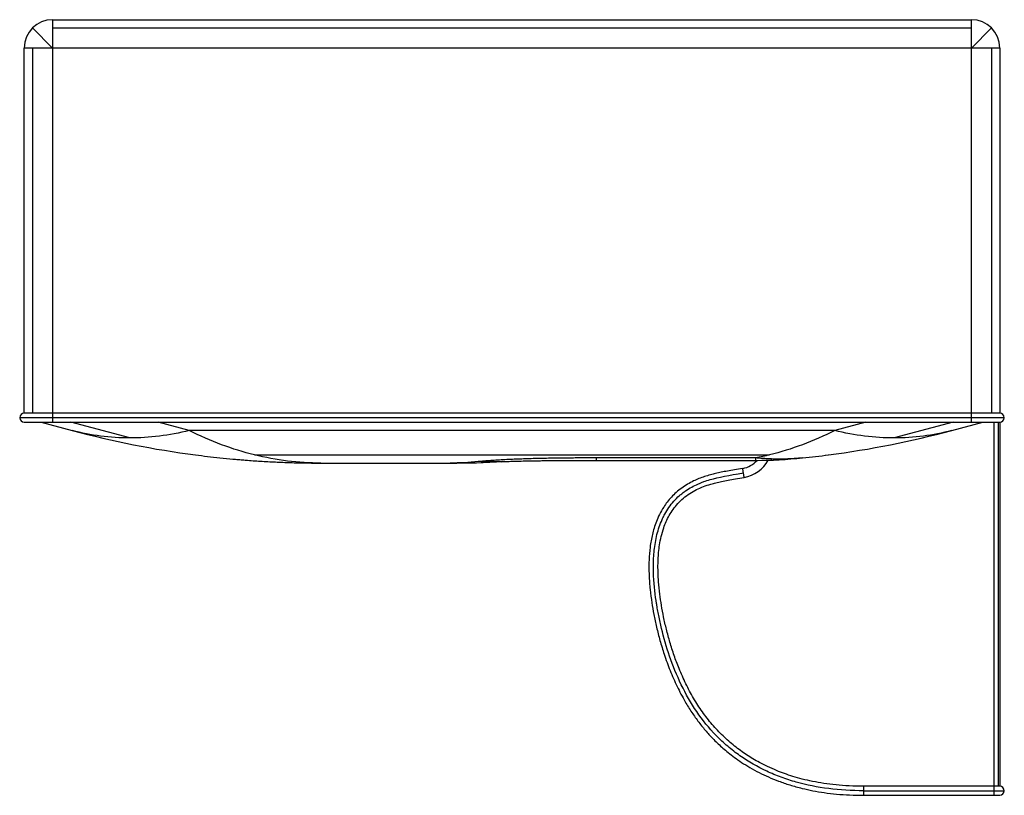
# Paper-space layout '_Top' of a CAD drawing. Header units: millimetres. Extents: x -2584 to -1716, y -684 to 0.
import ezdxf

# ---------------------------------------------------------------- set-up
doc = ezdxf.new("R2010")
doc.units = ezdxf.units.MM

psp = doc.layouts.new('_Top')

# ---------------------------------------------------------------- linework, layer by layer
at = {"color": 7, "linetype": 'Continuous', "lineweight": 25}
for p, q in [((-2572.68, -7.32), (-2555, -25)), ((-2555, 0), (-1745, 0)), ((-2555, 0), (-2555, -355)), ((-2555, -7.32), (-1745, -7.32)), ((-1745, -355), (-1745, 0)), ((-1727.32, -7.32), (-1745, -25)), ((-1720, -25), (-2580, -25)), ((-2580, -347), (-2580, -25)), ((-2572.68, -25), (-2572.68, -347)), ((-1727.32, -25), (-1727.32, -347)), ((-1720, -25), (-1720, -347)), ((-1720, -347), (-2580, -347)), ((-1716, -351), (-2584, -351)), ((-2580, -355), (-1720, -355)), ((-2565, -355), (-2537.63, -362.3)), ((-2486.97, -368.88), (-2539.02, -355)), ((-2434.56, -362.3), (-2461.93, -355)), ((-1838.07, -355), (-1865.44, -362.3)), ((-1760.98, -355), (-1813.03, -368.88)), ((-1762.37, -362.3), (-1735, -355)), ((-1725, -684), (-1725, -355)), ((-1721.46, -355), (-1721.46, -676)), ((-1720, -355), (-1720, -676)), ((-1865.44, -362.3), (-2434.56, -362.3)), ((-2377.08, -383.79), (-1922.92, -383.79)), ((-2159.31, -389.8), (-2158.29, -389.75)), ((-1935, -386.47), (-2075.53, -386.47)), ((-2075.53, -388.6), (-1935, -388.6)), ((-1935, -388.6), (-1935, -386.47)), ((-1921.19, -388.36), (-1921.22, -387.41)), ((-1873.31, -384.1), (-1871.25, -383.8)), ((-2318.61, -391), (-2204.39, -391)), ((-1952.42, -400.75), (-1946, -399.68)), ((-1720, -676), (-1840, -676)), ((-1840, -680), (-1716, -680)), ((-1840, -684), (-1720, -684))]:
    psp.add_line(p, q, dxfattribs=at)
for centre, radius, start, end in [((-2555, -25), 25, 90, 180), ((-1745, -25), 25, 0, 90), ((-2580, -351), 4, 90, 270), ((-1720, -351), 4, 270, 90), ((-1950, -375), 21, 279.20582, 319.63225), ((-1950, -375), 29, 279.20582, 332.34562), ((-1935, 11.4), 400, 270, 275.91696), ((-1720, -680), 4, 270, 90)]:
    psp.add_arc(centre, radius, start, end, dxfattribs=at)
for points in [[(-2486.97, -368.88), (-2504.24, -368.88), (-2521.22, -366.67), (-2537.63, -362.3)], [(-2537.63, -362.3), (-2501.95, -371.81), (-2465.66, -379), (-2429.06, -383.79)], [(-2434.56, -362.3), (-2452.13, -366.67), (-2469.7, -368.88), (-2486.97, -368.88)], [(-2377.08, -383.79), (-2396.46, -379), (-2415.68, -371.81), (-2434.56, -362.3)], [(-1865.44, -362.3), (-1884.32, -371.81), (-1903.54, -379), (-1922.92, -383.79)], [(-1870.94, -383.79), (-1834.34, -379), (-1798.05, -371.81), (-1762.37, -362.3)], [(-1813.03, -368.88), (-1830.3, -368.88), (-1847.87, -366.67), (-1865.44, -362.3)], [(-1762.37, -362.3), (-1778.78, -366.67), (-1795.76, -368.88), (-1813.03, -368.88)], [(-2318.61, -391), (-2338.16, -391), (-2357.7, -388.59), (-2377.08, -383.79)], [(-2179.83, -389.73), (-2188.01, -390.58), (-2196.2, -391), (-2204.39, -391)], [(-2204.39, -391), (-2188.92, -391), (-2173.45, -390.58), (-2158, -389.73)], [(-2158, -389.73), (-2165.26, -390.13), (-2172.55, -390.13), (-2179.83, -389.73)], [(-2158, -389.73), (-2157.6, -389.71), (-2157.15, -389.69), (-2156.65, -389.66)], [(-2075.53, -388.6), (-2075.53, -388.6), (-2075.53, -387.89), (-2075.53, -386.47)], [(-1922.92, -383.79), (-1926.94, -384.79), (-1930.97, -385.68), (-1935, -386.47)], [(-1893.77, -386.47), (-1886.15, -385.68), (-1878.54, -384.79), (-1870.94, -383.79)]]:
    psp.add_open_spline(points, degree=3, dxfattribs=at)
for points, knots in [([(-2429.06, -383.79), (-2425.56, -384.24), (-2418.4, -385.15), (-2407.37, -386.38), (-2398.26, -387.27), (-2391.24, -387.9), (-2387.25, -388.23), (-2384.83, -388.41), (-2384.01, -388.48)], [0, 0, 0, 0, 0.233032, 0.478009, 0.734932, 0.839134, 0.945181, 1, 1, 1, 1]), ([(-2384.74, -388.42), (-2382.57, -388.59), (-2378.15, -388.92), (-2371.66, -389.35), (-2365.19, -389.73), (-2358.6, -390.06), (-2351.95, -390.35), (-2345.31, -390.59), (-2338.69, -390.77), (-2331.93, -390.9), (-2325.05, -390.99), (-2320.75, -391), (-2318.61, -391)], [0, 0, 0, 0, 0.089191, 0.182839, 0.282777, 0.385327, 0.487572, 0.58951, 0.691142, 0.793723, 0.897329, 1, 1, 1, 1]), ([(-2075.53, -386.47), (-2080.06, -386.47), (-2084.59, -386.48), (-2093.64, -386.52), (-2098.16, -386.56), (-2107.2, -386.65), (-2111.72, -386.71), (-2118.48, -386.83), (-2120.73, -386.87), (-2125.23, -386.97), (-2129.72, -387.07), (-2134.19, -387.2), (-2138.65, -387.33), (-2140.88, -387.41), (-2145.3, -387.57), (-2147.51, -387.65), (-2151.89, -387.84), (-2154.07, -387.94), (-2158.38, -388.16), (-2160.51, -388.28), (-2164.71, -388.53), (-2166.77, -388.66), (-2170.8, -388.94), (-2172.75, -389.09), (-2176.47, -389.4), (-2178.23, -389.57), (-2179.83, -389.73)], [0, 0, 0, 0, 0.125, 0.125, 0.25, 0.25, 0.375, 0.375, 0.4375, 0.4375, 0.5, 0.5625, 0.5625, 0.625, 0.625, 0.6875, 0.6875, 0.75, 0.75, 0.8125, 0.8125, 0.875, 0.875, 0.9375, 0.9375, 1, 1, 1, 1]), ([(-2156.65, -389.66), (-2156.51, -389.66), (-2156.23, -389.65), (-2155.23, -389.61), (-2153.62, -389.55), (-2151.36, -389.47), (-2148.38, -389.37), (-2145.18, -389.29), (-2141.86, -389.2), (-2138.57, -389.13), (-2134.85, -389.05), (-2130.58, -388.98), (-2125.99, -388.91), (-2120.13, -388.83), (-2113.19, -388.76), (-2104.86, -388.69), (-2096.04, -388.64), (-2086.19, -388.61), (-2079.22, -388.6), (-2075.53, -388.6)], [0, 0, 0, 0, 0.023097, 0.045523, 0.087668, 0.124982, 0.156627, 0.20292, 0.240186, 0.274919, 0.318334, 0.370652, 0.424871, 0.478003, 0.573509, 0.664064, 0.762573, 0.874481, 1, 1, 1, 1]), ([(-1921.22, -387.41), (-1921.62, -387.4), (-1922.43, -387.37), (-1923.63, -387.32), (-1924.85, -387.26), (-1926.42, -387.17), (-1928.37, -387.05), (-1930.65, -386.88), (-1932.87, -386.68), (-1934.3, -386.54), (-1935, -386.47)], [0, 0, 0, 0, 0.087538, 0.175076, 0.262613, 0.353043, 0.516818, 0.687247, 0.848308, 1, 1, 1, 1]), ([(-1893.77, -386.47), (-1894.23, -386.52), (-1895.17, -386.61), (-1896.6, -386.75), (-1898.07, -386.87), (-1899.58, -386.99), (-1901.13, -387.1), (-1902.72, -387.2), (-1904.35, -387.29), (-1906.02, -387.36), (-1907.69, -387.43), (-1909.44, -387.48), (-1911.33, -387.51), (-1913.46, -387.54), (-1915.83, -387.53), (-1918.44, -387.5), (-1920.27, -387.44), (-1921.22, -387.41)], [0, 0, 0, 0, 0.050904, 0.103228, 0.156973, 0.212139, 0.268726, 0.326735, 0.386164, 0.447014, 0.509284, 0.569117, 0.63773, 0.715125, 0.801302, 0.896261, 1, 1, 1, 1]), ([(-1946.64, -395.73), (-1949.03, -396.12), (-1953.51, -396.86), (-1959.84, -397.98), (-1965.42, -399.07), (-1970.41, -400.17), (-1975.33, -401.42), (-1980.22, -402.89), (-1985.2, -404.69), (-1990.19, -406.87), (-1995.3, -409.57), (-2000.44, -412.93), (-2005.22, -416.77), (-2009.49, -420.95), (-2013.15, -425.3), (-2016.72, -430.36), (-2019.98, -436.1), (-2022.75, -442.37), (-2024.78, -448.26), (-2026.81, -455.74), (-2028.46, -465.17), (-2029.39, -477.21), (-2029.31, -489.74), (-2028.36, -502.23), (-2026.85, -513.78), (-2024.95, -524.81), (-2022.58, -535.93), (-2019.58, -547.64), (-2015.7, -560.41), (-2010.77, -573.99), (-2004.64, -588.01), (-1998.15, -600.35), (-1991.64, -610.86), (-1985.45, -619.57), (-1978.97, -627.55), (-1973.16, -633.84), (-1968.19, -638.69), (-1963.99, -642.51), (-1959.27, -646.48), (-1953.78, -650.72), (-1947.41, -655.15), (-1940.11, -659.69), (-1932.2, -664), (-1923.74, -668.01), (-1914.76, -671.66), (-1904.86, -675.04), (-1894.79, -677.81), (-1884.64, -680.03), (-1874.52, -681.73), (-1863.68, -683), (-1852.09, -683.84), (-1844.11, -683.95), (-1840, -684)], [0, 0, 0, 0, 0.0162522, 0.0305233, 0.0431714, 0.0545204, 0.0648554, 0.0772627, 0.0888361, 0.100377, 0.1138707, 0.1276262, 0.1415552, 0.1550188, 0.1677183, 0.1797355, 0.1965838, 0.211945, 0.2257336, 0.2384253, 0.263996, 0.2899113, 0.3195088, 0.3480797, 0.3740808, 0.3977527, 0.423262, 0.4504758, 0.4789334, 0.5129759, 0.5474609, 0.5817143, 0.6065743, 0.6304685, 0.6534684, 0.6756427, 0.687936, 0.7001089, 0.7138157, 0.7293541, 0.7467306, 0.7659667, 0.787101, 0.8071969, 0.8288519, 0.8522159, 0.8774261, 0.8990231, 0.9219811, 0.9463942, 0.9723642, 1, 1, 1, 1]), ([(-1946, -399.68), (-1946.08, -399.16), (-1946.17, -398.65), (-1946.32, -397.69), (-1946.39, -397.25), (-1946.51, -396.52), (-1946.56, -396.23), (-1946.62, -395.83), (-1946.64, -395.73), (-1946.64, -395.73)], [0, 0, 0, 0, 0.25, 0.25, 0.5, 0.5, 0.75, 0.75, 1, 1, 1, 1]), ([(-1840, -680), (-1861.29, -680), (-1886.11, -676.85), (-1908.35, -669.66), (-1914.86, -667.26), (-1917.01, -666.42), (-1921.25, -664.65), (-1931.72, -660.03), (-1945.54, -652.09), (-1958.15, -642.34), (-1964.13, -637), (-1966.63, -634.62), (-1968.27, -633), (-1969.09, -632.19), (-1976.31, -624.78), (-1982.04, -617.68), (-1992.27, -602.65), (-1996.77, -594.71), (-2004.75, -578.16), (-2011.54, -561.25), (-2017.41, -540.67), (-2020.34, -527.32), (-2021.53, -521), (-2022.06, -517.95), (-2022.27, -516.66), (-2022.41, -515.81), (-2022.48, -515.38), (-2023.65, -507.96), (-2025.22, -495.33), (-2025.4, -479.09), (-2024.96, -472.05), (-2024.53, -467.37), (-2024.25, -465.04), (-2023.18, -458.06), (-2021.65, -451.16), (-2018.85, -443.45), (-2017.41, -440.24), (-2016.4, -438.12), (-2015.86, -437.07), (-2013.06, -431.94), (-2009.09, -426.23), (-2004.15, -421.29), (-2001.95, -419.35), (-2001.5, -418.97), (-2000.61, -418.22), (-1999.26, -417.14), (-1994.29, -413.48), (-1988.77, -410.55), (-1984.39, -408.73), (-1982.66, -408.05), (-1981.79, -407.72), (-1979.14, -406.77), (-1970.05, -403.85), (-1958.8, -401.75), (-1946, -399.68)], [0, 0, 0, 0, 0.125, 0.15625, 0.15625, 0.171875, 0.171875, 0.1875, 0.25, 0.28125, 0.296875, 0.304688, 0.304688, 0.3125, 0.3125, 0.375, 0.375, 0.4375, 0.4375, 0.5, 0.5625, 0.59375, 0.609375, 0.617188, 0.621094, 0.621094, 0.625, 0.625, 0.6875, 0.71875, 0.734375, 0.734375, 0.75, 0.75, 0.78125, 0.796875, 0.804688, 0.804688, 0.8125, 0.8125, 0.84375, 0.859375, 0.859375, 0.863281, 0.863281, 0.867188, 0.875, 0.90625, 0.914063, 0.914063, 0.921875, 0.921875, 0.9375, 1, 1, 1, 1]), ([(-1840, -676), (-1844.23, -675.94), (-1852.36, -675.83), (-1864.09, -674.93), (-1874.89, -673.59), (-1884.81, -671.84), (-1893.89, -669.77), (-1902.17, -667.45), (-1909.7, -664.95), (-1917.18, -662.09), (-1924.47, -658.87), (-1931.46, -655.33), (-1937.59, -651.85), (-1943.19, -648.33), (-1948.57, -644.6), (-1955.66, -639.2), (-1964.22, -631.69), (-1973.72, -621.57), (-1982.36, -610.42), (-1990.09, -598.39), (-1996.91, -585.62), (-2002.53, -572.95), (-2007.12, -560.7), (-2010.82, -549.14), (-2013.89, -537.81), (-2016.36, -526.96), (-2018.29, -516.6), (-2019.81, -506.28), (-2020.69, -497.71), (-2021.12, -490.84), (-2021.29, -485.97), (-2021.32, -480.97), (-2021.18, -475.59), (-2020.78, -469.59), (-2019.96, -462.89), (-2018.54, -455.58), (-2016.57, -448.72), (-2014.14, -442.52), (-2011.43, -437.1), (-2008.04, -431.75), (-2003.88, -426.6), (-1998.94, -421.84), (-1993.36, -417.72), (-1987.41, -414.36), (-1981.19, -411.67), (-1975.46, -409.76), (-1970.11, -408.32), (-1965.06, -407.16), (-1959.29, -406.01), (-1952.65, -404.82), (-1947.9, -404.04), (-1945.36, -403.63)], [0, 0, 0, 0, 0.03, 0.057768, 0.083467, 0.107246, 0.129234, 0.149547, 0.168285, 0.185532, 0.206373, 0.224873, 0.241094, 0.25638, 0.271852, 0.287536, 0.319636, 0.352572, 0.385934, 0.419664, 0.453958, 0.488585, 0.517988, 0.546821, 0.574727, 0.60131, 0.625764, 0.649555, 0.675329, 0.686871, 0.698431, 0.709928, 0.722372, 0.736628, 0.752609, 0.770247, 0.789467, 0.803151, 0.817522, 0.832441, 0.848004, 0.864413, 0.880984, 0.897132, 0.91278, 0.929071, 0.939952, 0.952091, 0.965872, 0.981697, 1, 1, 1, 1]), ([(-1945.36, -403.63), (-1945.36, -403.63), (-1945.38, -403.52), (-1945.44, -403.13), (-1945.49, -402.84), (-1945.61, -402.1), (-1945.68, -401.67), (-1945.83, -400.71), (-1945.92, -400.19), (-1946, -399.68)], [0, 0, 0, 0, 0.25, 0.25, 0.5, 0.5, 0.75, 0.75, 1, 1, 1, 1]), ([(-1840, -676), (-1840, -676), (-1840, -675.9), (-1840, -676.26), (-1840, -677.09), (-1840, -678.43), (-1840, -679.48), (-1840, -680)], [0, 0, 0, 0, 0.000018, 0.250014, 0.500009, 0.750005, 1, 1, 1, 1]), ([(-1840, -680), (-1840, -680.52), (-1840, -681.57), (-1840, -682.89), (-1840, -683.82), (-1840, -683.94), (-1840, -684)], [0, 0, 0, 0, 0.250005, 0.500009, 0.750014, 1, 1, 1, 1])]:
    psp.add_open_spline(points, degree=3, knots=knots, dxfattribs=at)

doc.saveas('drawing.dxf')
